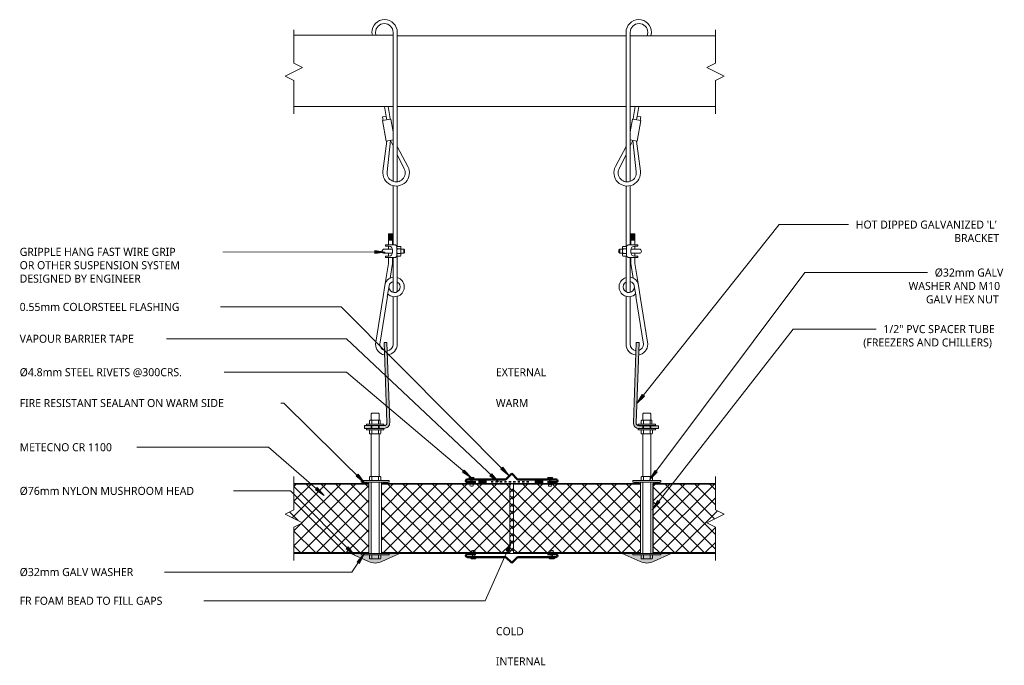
# Model space of a CAD drawing. Header units: millimetres. Extents: x -481 to 927, y -208 to 716.
import ezdxf

# ---------------------------------------------------------------- set-up
doc = ezdxf.new("R2010")
doc.units = ezdxf.units.MM
doc.linetypes.add('Dash', pattern=[6.35, 3.175, -3.175])
for name, color, linetype, lineweight in [('A-DETL', 90, 'Continuous', 13), ('A-DETL-GENF', 92, 'Continuous', 13), ('A-DETL-GENF-HDLN', 1, 'Dash', 13), ('G-ANNO-TEXT', 231, 'Continuous', 9)]:
    doc.layers.add(name, color=color, linetype=linetype, lineweight=lineweight)
doc.styles.add('Yu Gothic', font='Yu Gothic.ttf', dxfattribs={"height": 11.5})
doc.styles.add('Yu Gothic_B', font='Yu Gothic.ttf', dxfattribs={"height": 11.5})

# ---------------------------------------------------------------- blocks, each defined once
blk = doc.blocks.new('Galvanized Wire Rope with Loop end - Galvanized Wire Rope with Loop end-5568145-02 CEILING SUSPENSION 02')
at = {"layer": 'A-DETL-GENF'}
for p, q in [((250.8, -225.7), (250.8, -220.7)), ((256.8, -225.3), (256.8, -220.7)), ((250.8, -232), (250.8, -290.5)), ((256.8, -231.4), (256.8, -290.5)), ((236.2, -246.7), (241.9, -289.6)), ((242.1, -245.6), (246.9, -290.5)), ((256.8, -270.3), (266.7, -250)), ((256.8, -281.9), (271.9, -253)), ((235.7, -319), (241, -289.4)), ((241, -289.4), (250.8, -291.2)), ((246.9, -290.5), (250.8, -282.5)), ((250.8, -290.5), (250.8, -324.9)), ((256.8, -290.5), (256.8, -324.9)), ((250.8, -302.8), (247.5, -321.1)), ((247.5, -321.1), (235.7, -319)), ((236.7, -319.2), (235.8, -324.1)), ((241.6, -320), (240.8, -324.9)), ((246.6, -320.9), (245.9, -324.9)), ((235.8, -324.1), (240.8, -324.9)), ((240.8, -324.9), (238.4, -338.8)), ((245.9, -324.9), (243.5, -338.8)), ((250.8, -324.9), (250.8, -338.8)), ((256.8, -324.9), (256.8, -338.8)), ((221.3, -440.3), (220.5, -445.1)), ((226.4, -440.3), (225.6, -445.1)), ((250.8, -440.3), (250.8, -445.1)), ((256.8, -440.3), (256.8, -445.1))]:
    blk.add_line(p, q, dxfattribs=at)
for centre, radius, start, end in [((255.1, -244.2), 19, 332.3259, 187.5859), ((255.1, -244.2), 13, 333.8988, 186.013), ((238.6, -445.1), 18.2, 180, 0), ((238.2, -445.1), 12.6, 180, 360)]:
    blk.add_arc(centre, radius, start, end, dxfattribs=at)
blk = doc.blocks.new('Galvanized Wire Rope - Galvanized Wire Rope-5568648-02 CEILING SUSPENSION 02')
at = {"layer": 'A-DETL-GENF'}
for p, q in [((-1.5, 17.3), (-1.5, 99.5)), ((4.5, 15.2), (4.5, 99.5)), ((-2.3, 33.3), (-8.3, 33.3)), ((-8.3, 33.3), (-8.3, 17.3)), ((-8.3, 32), (-2.3, 32)), ((-8.3, 30.7), (-2.3, 30.7)), ((-8.3, 29.4), (-2.3, 29.4)), ((-2.3, 17.3), (-2.3, 33.3)), ((-8.3, 28.1), (-2.3, 28.1)), ((-8.3, 26.8), (-2.3, 26.8)), ((-8.3, 25.4), (-2.3, 25.4)), ((-8.3, 24.1), (-2.3, 24.1)), ((-8.3, 15.3), (-8.3, 11.3)), ((-8.3, 5.3), (-8.3, 1.3)), ((4.5, -49.7), (4.5, 1.4)), ((-13.3, -40.6), (-8.3, -9.3)), ((-8.3, -0.7), (-8.3, -9.3)), ((-5.6, -30.2), (-2.3, -9.2)), ((-2.3, -9.2), (-2.3, -0.7)), ((-1.5, -50.5), (-1.5, -0.7)), ((-13.3, -40.6), (-15.9, -56.6)), ((-7.3, -41.2), (-9.8, -56.6)), ((4.5, -124.7), (4.5, -56.2)), ((-15.9, -56.6), (-26.8, -124.7)), ((-20.5, -124.7), (-9.7, -56.5)), ((-1.5, -124.7), (-1.5, -56.6))]:
    blk.add_line(p, q, dxfattribs=at)
for centre, radius, start, end in [((0.5, -42.8), 14, 98.1659, 171.0265), ((0.5, -42.8), 14, 226.2079, 73.3496), ((0.5, -42.8), 8, 184.066, 59.9053), ((0.5, -42.8), 8, 104.3928, 168.7565), ((-11.1, -124.7), 15.6, 180, 260.1563), ((-11, -124.7), 9.52, 180, 251.5937), ((-11, -124.7), 9.52, 276.3844, 0), ((-11.1, -124.7), 15.6, 275.0864, 0)]:
    blk.add_arc(centre, radius, start, end, dxfattribs=at)
blk = doc.blocks.new('Galvanized Wire Rope - Galvanized Wire Rope-5568649-02 CEILING SUSPENSION 02')
at = {"layer": 'A-DETL-GENF'}
for p, q in [((-15.9, 56.6), (-26.8, 124.7)), ((-20.5, 124.7), (-9.7, 56.5)), ((-1.5, 124.7), (-1.5, 56.6)), ((4.5, 124.7), (4.5, 56.2)), ((-13.3, 40.6), (-15.9, 56.6)), ((-7.3, 41.2), (-9.8, 56.6)), ((-1.5, 50.5), (-1.5, 0.7)), ((4.5, 49.7), (4.5, -1.4)), ((-13.3, 40.6), (-8.3, 9.3)), ((-5.6, 30.2), (-2.3, 9.2)), ((-8.3, 0.7), (-8.3, 9.3)), ((-2.3, 9.2), (-2.3, 0.7)), ((-8.3, -5.3), (-8.3, -1.3)), ((-8.3, -15.3), (-8.3, -11.3)), ((-8.3, -33.3), (-8.3, -17.3)), ((-8.3, -24.1), (-2.3, -24.1)), ((-8.3, -25.4), (-2.3, -25.4)), ((-8.3, -26.8), (-2.3, -26.8)), ((-8.3, -28.1), (-2.3, -28.1)), ((-2.3, -17.3), (-2.3, -33.3)), ((-1.5, -17.3), (-1.5, -99.5)), ((4.5, -15.2), (4.5, -99.5)), ((-8.3, -29.4), (-2.3, -29.4)), ((-8.3, -30.7), (-2.3, -30.7)), ((-8.3, -32), (-2.3, -32)), ((-2.3, -33.3), (-8.3, -33.3))]:
    blk.add_line(p, q, dxfattribs=at)
for centre, radius, start, end in [((-11.1, 124.7), 15.6, 98.4384, 180), ((-11, 124.7), 9.52, 106.0733, 180), ((-11, 124.7), 9.52, 360, 81.3147), ((-11.1, 124.7), 15.6, 360, 83.5237), ((0.5, 42.8), 14, 286.6504, 133.7921), ((0.5, 42.8), 8, 300.0947, 175.934), ((0.5, 42.8), 14, 188.9735, 261.8341), ((0.5, 42.8), 8, 191.2435, 255.6072)]:
    blk.add_arc(centre, radius, start, end, dxfattribs=at)
blk = doc.blocks.new('Gripplers - Gripple-5503479-02 CEILING SUSPENSION 02')
at = {"layer": 'A-DETL-GENF'}
for p, q in [((-10, 15.3), (-10, 17.3)), ((-10, 17.3), (4, 17.3)), ((-5, 15.3), (-10, 15.3)), ((4, 17.3), (6, 15.3)), ((6, 15.3), (6, 1.3)), ((11.2, 15.2), (6.8, 15.2)), ((-0.1, 11.3), (-12, 11.3)), ((-12, 5.3), (-0.1, 5.3)), ((-10, 1.3), (-5, 1.3)), ((-10, -0.7), (-10, 1.3)), ((0, 6.3), (0, 10.3)), ((6, 1.3), (4, -0.7)), ((6, 11.8), (12, 11.8)), ((6, 4.9), (12, 4.9)), ((6.8, 1.4), (11.2, 1.4)), ((12, 13.5), (12, 3.1)), ((12, 11.3), (16, 11.3)), ((12, 11.3), (16, 11.3)), ((16, 5.3), (12, 5.3)), ((16, 5.3), (12, 5.3)), ((16, 11.3), (16, 5.3)), ((16, 11.3), (17, 10.3)), ((17, 6.3), (16, 5.3)), ((17, 10.3), (17, 6.3)), ((4, -0.7), (-10, -0.7))]:
    blk.add_line(p, q, dxfattribs=at)
for centre, radius, start, end in [((-5, 10.3), 5, 360, 90), ((8.3, 13.5), 2.25, 129.664, 231.1229), ((9.8, 13.5), 2.25, 309.664, 50.336), ((-12, 8.3), 3, 90, 270), ((-5, 6.3), 5, 270, 0), ((13.5, 8.3), 7.5, 152.6599, 207.5085), ((8.3, 3.1), 2.25, 129.664, 230.336), ((4.5, 8.3), 7.5, 332.4915, 27.5085), ((9.8, 3.1), 2.25, 309.664, 50.336)]:
    blk.add_arc(centre, radius, start, end, dxfattribs=at)
blk = doc.blocks.new('Gripplers - Gripple-5573541-02 CEILING SUSPENSION 02')
at = {"layer": 'A-DETL-GENF'}
for p, q in [((4, 0.7), (-10, 0.7)), ((-10, 0.7), (-10, -1.3)), ((6, -1.3), (4, 0.7)), ((-12, -5.3), (-0.1, -5.3)), ((-0.1, -11.3), (-12, -11.3)), ((-10, -1.3), (-5, -1.3)), ((0, -6.3), (0, -10.3)), ((6, -15.3), (6, -1.3)), ((6, -4.9), (12, -4.9)), ((6, -11.8), (12, -11.8)), ((6.8, -1.4), (11.2, -1.4)), ((12, -13.5), (12, -3.1)), ((16, -5.3), (12, -5.3)), ((16, -5.3), (12, -5.3)), ((12, -11.3), (16, -11.3)), ((12, -11.3), (16, -11.3)), ((16, -11.3), (16, -5.3)), ((17, -6.3), (16, -5.3)), ((16, -11.3), (17, -10.3)), ((17, -10.3), (17, -6.3)), ((-5, -15.3), (-10, -15.3)), ((-10, -15.3), (-10, -17.3)), ((-10, -17.3), (4, -17.3)), ((4, -17.3), (6, -15.3)), ((11.2, -15.2), (6.8, -15.2))]:
    blk.add_line(p, q, dxfattribs=at)
for centre, radius, start, end in [((-12, -8.3), 3, 90, 270), ((-5, -6.3), 5, 360, 90), ((-5, -10.3), 5, 270, 0), ((8.3, -3.1), 2.25, 129.664, 230.336), ((13.5, -8.3), 7.5, 152.4915, 207.3401), ((8.3, -13.5), 2.25, 128.8771, 230.336), ((9.8, -3.1), 2.25, 309.664, 50.336), ((4.5, -8.3), 7.5, 332.4915, 27.5085), ((9.8, -13.5), 2.25, 309.664, 50.336)]:
    blk.add_arc(centre, radius, start, end, dxfattribs=at)
blk = doc.blocks.new('Galvanized Wire Rope with Loop end - Galvanized Wire Rope with Loop end-5568144-02 CEILING SUSPENSION 02')
at = {"layer": 'A-DETL-GENF'}
for p, q in [((221.2, 440.9), (220.5, 445.1)), ((226.3, 440.9), (225.6, 445.1)), ((250.8, 440.9), (250.8, 445.1)), ((256.8, 440.3), (256.8, 445.1)), ((240.8, 324.9), (238.4, 338.8)), ((245.9, 324.9), (243.5, 338.8)), ((250.8, 324.9), (250.8, 338.8)), ((256.8, 324.9), (256.8, 338.8)), ((235.8, 324.1), (240.8, 324.9)), ((236.7, 319.2), (235.8, 324.1)), ((241.6, 320), (240.8, 324.9)), ((246.6, 320.9), (245.9, 324.9)), ((250.8, 290.5), (250.8, 324.9)), ((256.8, 290.5), (256.8, 324.9)), ((247.5, 321.1), (235.7, 319)), ((235.7, 319), (241, 289.4)), ((250.8, 302.8), (247.5, 321.1)), ((236.2, 246.7), (241.9, 289.6)), ((241, 289.4), (250.8, 291.2)), ((242.1, 245.6), (246.9, 290.5)), ((246.9, 290.5), (250.8, 282.5)), ((250.8, 232), (250.8, 290.5)), ((256.8, 231.4), (256.8, 290.5)), ((256.8, 281.9), (271.9, 253)), ((256.8, 270.3), (266.7, 250)), ((250.8, 225.7), (250.8, 220.7)), ((256.8, 225.3), (256.8, 220.7))]:
    blk.add_line(p, q, dxfattribs=at)
for centre, radius, start, end in [((238.6, 445.1), 18.2, 360, 180), ((238.2, 445.1), 12.6, 0, 180), ((255.1, 244.2), 19, 172.4141, 27.6741), ((255.1, 244.2), 13, 173.987, 26.1012)]:
    blk.add_arc(centre, radius, start, end, dxfattribs=at)
blk = doc.blocks.new('Fridge Freezer Panel_Vertical Section - 100mm-5833365-02 CEILING SUSPENSION 02')
at = {"layer": 'A-DETL-GENF'}
h = blk.add_hatch(dxfattribs=at)
h.set_pattern_fill('FP_1', color=256, style=0, pattern_type=2)
h.set_pattern_definition([(45, (101.648, 47.77), (-10.6066, 10.6066), []), (135, (101.648, 47.77), (-10.6066, -10.6066), [])])
h.paths.add_polyline_path([(119.9, 1), (119.9, 99), (12.5, 99), (12.5, 62.5), (0, 56.3), (25, 43.8), (12.5, 37.5), (12.5, 1), (25, 1)])
h = blk.add_hatch(color=256, dxfattribs=at)
h.paths.add_polyline_path([(119.9, 0), (119.9, 1), (12.5, 1), (12.5, 0), (119.3, 0)])
h.paths.add_polyline_path([(119.9, 99), (119.9, 100), (12.5, 100), (12.5, 99)])
for p, q in [((119.9, 100), (12.5, 100)), ((119.9, 99), (12.5, 99)), ((119.9, 99), (119.9, 100)), ((119.9, 99), (119.9, 1)), ((12.5, 1), (119.9, 1)), ((12.5, 0), (93.8, 0))]:
    blk.add_line(p, q, dxfattribs=at)
at = {"layer": 'A-DETL-GENF-HDLN'}
blk.add_line((119.9, 0), (119.9, 1), dxfattribs=at)
blk = doc.blocks.new('Fridge Freezer Panel_Vertical Section - 100mm-5892438-02 CEILING SUSPENSION 02')
at = {"layer": 'A-DETL-GENF'}
h = blk.add_hatch(color=256, dxfattribs=at)
h.paths.add_polyline_path([(183.7, 0), (183.7, 1), (0, 1), (0, 0), (117.2, 0)])
h.paths.add_polyline_path([(183.7, 99), (183.7, 100), (0, 100), (0, 99), (117.2, 99)])
h = blk.add_hatch(dxfattribs=at)
h.set_pattern_fill('FP_2', color=256, style=0, pattern_type=2)
h.set_pattern_definition([(45, (-35.991, 47.77), (-10.6066, 10.6066), []), (135, (-35.991, 47.77), (-10.6066, -10.6066), [])])
h.paths.add_polyline_path([(183.7, 1), (183.7, 99), (0, 99), (0, 1), (117.2, 1)])
for p, q in [((183.7, 100), (0, 100)), ((0, 100), (0, 99)), ((183.7, 99), (0, 99)), ((0, 99), (0, 1)), ((0, 1), (0, 0)), ((0, 1), (183.7, 1)), ((26.1, 0), (183.7, 0))]:
    blk.add_line(p, q, dxfattribs=at)
blk = doc.blocks.new('Fridge Freezer Panel_Vertical Section - 100mm-5833367-02 CEILING SUSPENSION 02')
at = {"layer": 'A-DETL-GENF'}
h = blk.add_hatch(color=256, dxfattribs=at)
h.paths.add_polyline_path([(89.4, 0), (89.4, 1), (0, 1), (0, 0), (26.1, 0)])
h.paths.add_polyline_path([(89.4, 99), (89.4, 100), (0, 100), (0, 99), (65.4, 99)])
h = blk.add_hatch(dxfattribs=at)
h.set_pattern_fill('FP_3', color=256, style=0, pattern_type=2)
h.set_pattern_definition([(45, (-424.445, 47.77), (-10.6066, 10.6066), []), (135, (-424.445, 47.77), (-10.6066, -10.6066), [])])
h.paths.add_polyline_path([(76.9, 1), (89.4, 1), (89.4, 37.5), (76.9, 43.8), (101, 55.8), (101, 56.7), (89.4, 62.5), (89.4, 99), (0, 99), (0, 1)])
for p, q in [((89.4, 100), (0, 100)), ((0, 100), (0, 99)), ((89.4, 99), (0, 99)), ((0, 99), (0, 1)), ((101, 56.7), (101, 55.8)), ((0, 1), (0, 0)), ((0, 1), (89.4, 1)), ((26.1, 0), (89.4, 0))]:
    blk.add_line(p, q, dxfattribs=at)
blk = doc.blocks.new('Fridge Freezer Panel_Vertical Section - 100mm-5892493-02 CEILING SUSPENSION 02')
at = {"layer": 'A-DETL-GENF'}
h = blk.add_hatch(color=256, dxfattribs=at)
h.paths.add_polyline_path([(181.6, 0), (181.6, 1), (0, 1), (0, 0), (181, 0)])
h.paths.add_polyline_path([(181.6, 99), (181.6, 100), (0, 100), (0, 99)])
h = blk.add_hatch(dxfattribs=at)
h.set_pattern_fill('FP_4', color=256, style=0, pattern_type=2)
h.set_pattern_definition([(45, (-225.084, 47.77), (-10.6066, 10.6066), []), (135, (-225.084, 47.77), (-10.6066, -10.6066), [])])
h.paths.add_polyline_path([(181.6, 1), (181.6, 99), (0, 99), (0, 1)])
for p, q in [((181.6, 100), (0, 100)), ((181.6, 99), (0, 99)), ((181.6, 99), (181.6, 100)), ((181.6, 99), (181.6, 1)), ((0, 1), (181.6, 1)), ((0, 0), (155.5, 0))]:
    blk.add_line(p, q, dxfattribs=at)
at = {"layer": 'A-DETL-GENF-HDLN'}
blk.add_line((181.6, 0), (181.6, 1), dxfattribs=at)
blk = doc.blocks.new('Pop Rivets - Rivet-5866264-02 CEILING SUSPENSION 02')
at = {"layer": 'A-DETL-GENF'}
for p, q in [((3.8, 0), (-3.8, 0)), ((-1.5, 1.2), (1.5, 1.2)), ((-1, -8.6), (-1, 0)), ((1, -8.6), (1, 0)), ((1.2, -8.6), (-1.2, -8.6)), ((-1.2, -11.1), (1.2, -11.1))]:
    blk.add_line(p, q, dxfattribs=at)
for centre, radius, start, end in [((-1.5, -1.6), 2.8, 90, 144), ((1.5, -1.6), 2.8, 36, 90), ((-1.2, -9.9), 1.25, 90, 270), ((1.2, -9.9), 1.25, 270, 90)]:
    blk.add_arc(centre, radius, start, end, dxfattribs=at)
blk = doc.blocks.new('Pop Rivets - Rivet-5866293-02 CEILING SUSPENSION 02')
at = {"layer": 'A-DETL-GENF'}
for p, q in [((-1.2, 11.4), (1.2, 11.4)), ((1.2, 8.9), (-1.2, 8.9)), ((-1, 8.9), (-1, 0)), ((1, 8.9), (1, 0)), ((3.8, 0), (-3.8, 0)), ((-1.5, -1.2), (1.5, -1.2))]:
    blk.add_line(p, q, dxfattribs=at)
for centre, radius, start, end in [((-1.2, 10.2), 1.25, 90, 270), ((1.2, 10.2), 1.25, 270, 90), ((-1.5, 1.6), 2.8, 216, 270), ((1.5, 1.6), 2.8, 270, 324)]:
    blk.add_arc(centre, radius, start, end, dxfattribs=at)
blk = doc.blocks.new('Pop Rivets - Rivet-5866504-02 CEILING SUSPENSION 02')
at = {"layer": 'A-DETL-GENF'}
for p, q in [((-1.2, 11), (1.2, 11)), ((1.2, 8.5), (-1.2, 8.5)), ((-1, 8.5), (-1, 0)), ((1, 8.5), (1, 0)), ((3.8, 0), (-3.8, 0)), ((-1.5, -1.2), (1.5, -1.2))]:
    blk.add_line(p, q, dxfattribs=at)
for centre, radius, start, end in [((-1.2, 9.7), 1.25, 90, 270), ((1.2, 9.7), 1.25, 270, 90), ((-1.5, 1.6), 2.8, 216, 270), ((1.5, 1.6), 2.8, 270, 324)]:
    blk.add_arc(centre, radius, start, end, dxfattribs=at)
blk = doc.blocks.new('Pop Rivets - Rivet-5866538-02 CEILING SUSPENSION 02')
at = {"layer": 'A-DETL-GENF'}
for p, q in [((3.8, 0), (-3.8, 0)), ((-1.5, 1.2), (1.5, 1.2)), ((-1, -8.4), (-1, 0)), ((1, -8.4), (1, 0)), ((1.2, -8.4), (-1.2, -8.4)), ((-1.2, -10.9), (1.2, -10.9))]:
    blk.add_line(p, q, dxfattribs=at)
for centre, radius, start, end in [((-1.5, -1.6), 2.8, 90, 144), ((1.5, -1.6), 2.8, 36, 90), ((-1.2, -9.6), 1.25, 90, 270), ((1.2, -9.6), 1.25, 270, 90)]:
    blk.add_arc(centre, radius, start, end, dxfattribs=at)
blk = doc.blocks.new('Break Line _M_ - Break Line _M_-5527294-02 CEILING SUSPENSION 02')
at = {"layer": 'A-DETL-GENF'}
for p, q in [((6.25, 12.5), (-6.25, -12.5)), ((12.5, 0), (6.25, 12.5)), ((-12.5, 0), (-60, 0)), ((-6.25, -12.5), (-12.5, 0)), ((60, 0), (12.5, 0))]:
    blk.add_line(p, q, dxfattribs=at)
blk = doc.blocks.new('Break Line _M_ - Break Line _M_-5527293-02 CEILING SUSPENSION 02')
at = {"layer": 'A-DETL-GENF'}
for p, q in [((-60, 0), (-12.5, 0)), ((-12.5, 0), (-6.25, 12.5)), ((-6.25, 12.5), (6.25, -12.5)), ((6.25, -12.5), (12.5, 0)), ((12.5, 0), (60, 0))]:
    blk.add_line(p, q, dxfattribs=at)
blk = doc.blocks.new('Break Line _M_ - Break Line _M_-5529127-02 CEILING SUSPENSION 02')
at = {"layer": 'A-DETL-GENF'}
for p, q in [((-60, 0), (-12.5, 0)), ((-12.5, 0), (-6.25, 12.5)), ((-6.25, 12.5), (6.25, -12.5)), ((6.25, -12.5), (12.5, 0)), ((12.5, 0), (60, 0))]:
    blk.add_line(p, q, dxfattribs=at)
blk = doc.blocks.new('Break Line _M_ - Break Line _M_-5525248-02 CEILING SUSPENSION 02')
at = {"layer": 'A-DETL-GENF'}
for p, q in [((6.25, 12.5), (-6.25, -12.5)), ((12.5, 0), (6.25, 12.5)), ((-12.5, 0), (-60, 0)), ((-6.25, -12.5), (-12.5, 0)), ((60, 0), (12.5, 0))]:
    blk.add_line(p, q, dxfattribs=at)
blk = doc.blocks.new('Nylon Mushroom Head with 40mm Washer and M10 ZP Hex Nut - Nylon Mushroom Head plus-5654450-02 CEILING SUSPENSION 02')
at = {"layer": 'A-DETL-GENF'}
for p, q in [((-180.6, 11.7), (-180.6, -28.3)), ((-178.7, 11.7), (-180.6, 11.7)), ((-178.7, -28.3), (-178.7, 11.7)), ((-76.7, 0.6), (-178.7, 0.6)), ((-76.7, 11.7), (-76.7, -28.3)), ((-74.6, 11.7), (-76.7, 11.7)), ((-74.6, -28.3), (-74.6, 11.7)), ((-2.1, -20.8), (-2.1, 4.2)), ((-2.1, 4.2), (0, 4.2)), ((0, 4.2), (0, -20.8)), ((4, 4.2), (4, -20.8)), ((6.1, 4.2), (4, 4.2)), ((6.1, -20.8), (6.1, 4.2)), ((-186.6, -1.3), (-186.6, -15.3)), ((-180.6, -3.5), (-186.6, -3.5)), ((-180.6, -13.1), (-186.6, -13.1)), ((-180.6, -0.3), (-185.6, -0.3)), ((-76.7, -2.5), (-178.7, -2.5)), ((-74.6, -0.3), (-69.7, -0.3)), ((-74.6, -3.6), (-68.7, -3.6)), ((-74.6, -13.1), (-68.7, -13.1)), ((-68.7, -1.3), (-68.7, -15.3)), ((-7.9, -2.5), (-68.7, -2.5)), ((-7.9, -1.3), (-7.9, -15.3)), ((-2.1, -3.6), (-7.9, -3.6)), ((-2.1, -13.1), (-7.9, -13.1)), ((-2.1, -0.3), (-6.9, -0.3)), ((0, -2.5), (4, -2.5)), ((0, -3.6), (4, -3.6)), ((0, -13.1), (4, -13.1)), ((6.1, -0.3), (10.9, -0.3)), ((6.1, -3.6), (11.9, -3.6)), ((6.1, -13.1), (11.9, -13.1)), ((11.9, -1.3), (11.9, -14.7)), ((11.9, -2.5), (21, -2.5)), ((21, -2.5), (21.7, -3.6)), ((21, -14.1), (21.7, -13.1)), ((21.7, -13.1), (21.7, -3.6)), ((-180.6, -16.3), (-185.6, -16.3)), ((-76.7, -14.1), (-178.7, -14.1)), ((-178.7, -17.2), (-76.7, -17.2)), ((-74.6, -16.3), (-69.7, -16.3)), ((-7.9, -14.1), (-68.7, -14.1)), ((-2.1, -16.3), (-6.9, -16.3)), ((0, -20.8), (-2.1, -20.8)), ((0, -14.1), (4, -14.1)), ((4, -20.8), (6.1, -20.8)), ((6.1, -15.7), (10.9, -15.7)), ((11.9, -14.1), (21, -14.1)), ((-180.6, -28.3), (-178.7, -28.3)), ((-76.7, -28.3), (-74.6, -28.3))]:
    blk.add_line(p, q, dxfattribs=at)
for centre, start, end in [((-185.6, -1.3), 90, 180), ((-69.7, -1.3), 0, 90), ((-6.9, -1.3), 90, 180), ((10.9, -1.3), 360, 90), ((-185.6, -15.3), 180, 270), ((-69.7, -15.3), 270, 0), ((-6.9, -15.3), 180, 270), ((10.9, -14.7), 270, 0)]:
    blk.add_arc(centre, 1, start, end, dxfattribs=at)

msp = doc.modelspace()

# ---------------------------------------------------------------- hatches: boundary and pattern name
at = {"layer": 'A-DETL-GENF'}
for points in [[(11.9, 130.9), (39.9, 130.9), (41.8, 131.2), (43.5, 131.8), (45.1, 132.8), (46.3, 134.2), (47.3, 135.8), (47.8, 137.6), (47.9, 139.4), (43.9, 254), (39.9, 253.9), (43.9, 139.2), (43.9, 138.3), (43.6, 137.4), (43.1, 136.6), (42.5, 135.9), (41.7, 135.4), (40.8, 135.1), (39.9, 134.9), (11.9, 134.9)], [(404.4, 130.8), (432.4, 130.8), (432.4, 134.8), (404.4, 134.8), (403.5, 135), (402.6, 135.3), (401.9, 135.8), (401.2, 136.5), (400.8, 137.3), (400.5, 138.2), (400.4, 139.1), (404.5, 253.8), (400.5, 253.9), (396.5, 139.3), (396.6, 137.5), (397.1, 135.7), (398, 134.1), (399.3, 132.7), (400.8, 131.7), (402.6, 131.1)], [(186.1, 52.7), (186.1, 56.5), (175.4, 56.5), (175.4, 52.7)], [(266.9, 52.7), (266.9, 56.5), (256.1, 56.5), (256.1, 52.7)], [(15.9, 52.2), (15.9, 54.2), (9.1, 54.2), (9.1, 52.2)], [(44.9, 52.2), (44.9, 54.2), (38.4, 54.2), (38.4, 52.2)], [(404.3, 52.2), (404.3, 54.2), (398.1, 54.2), (398.1, 52.2)], [(434, 52.2), (434, 54.2), (426.9, 54.2), (426.9, 52.2)], [(27.1, -61.6), (32, -61.1), (36.6, -59.6), (62.1, -47.8), (-7.9, -47.8), (17.6, -59.6), (22.3, -61.1)], [(415.6, -61.6), (420.4, -61.1), (425, -59.6), (450.6, -47.8), (380.6, -47.8), (406.1, -59.6), (410.7, -61.1)]]:
    msp.add_hatch(color=9, dxfattribs=at).paths.add_polyline_path(points)
h = msp.add_hatch(dxfattribs=at)
h.set_pattern_fill('FP_5', color=252, style=0, pattern_type=2)
h.set_pattern_definition([(45, (0, 0), (-5.3033, 5.3033), []), (135, (0, 0), (-5.3033, -5.3033), [])])
h.paths.add_polyline_path([(225.1, -47.8), (225.1, 52.2), (219.6, 52.2), (219.6, -47.8)])
at = {"layer": 'G-ANNO-TEXT'}
for points in [[(41.6, 383.3), (26.6, 385.3), (26.6, 381.3)], [(401.3, 166.5), (412.2, 177), (409.1, 179.5)], [(164.8, 60.1), (154.6, 71.3), (152.1, 68.3)], [(219, 63.3), (209.8, 75.3), (207, 72.5)], [(419.8, 57.7), (430.3, 68.5), (427.2, 70.9)], [(12, 53.3), (2.7, 65.3), (0, 62.5)], [(203.6, 54.3), (194, 66.1), (191.3, 63.2)], [(-45.8, 34.9), (-55.8, 46.2), (-58.4, 43.3)], [(423.5, 14.7), (434.2, 25.3), (431.1, 27.7)], [(-2.2, -50.5), (-11.4, -38.5), (-14.2, -41.3)], [(222.3, -31), (214.3, -43.9), (217.9, -45.5)], [(11.5, -48.7), (1.4, -60), (4.6, -62.2)]]:
    msp.add_hatch(color=7, dxfattribs=at).paths.add_polyline_path(points)

# ---------------------------------------------------------------- linework, layer by layer
at = {"layer": 'A-DETL'}
for p, q in [((52.8, 693.4), (-89.1, 693.4)), ((52.8, 591.3), (52.8, 693.4)), ((385.9, 692.8), (58.8, 692.8)), ((58.8, 692.8), (58.8, 591.3)), ((385.9, 591.3), (385.9, 692.8)), ((391.9, 692.8), (391.9, 591.3)), ((513.8, 692.8), (391.9, 692.8)), ((-89.1, 591.3), (52.8, 591.3)), ((58.8, 591.3), (385.9, 591.3)), ((391.9, 591.3), (513.8, 591.3)), ((43.9, 254), (39.9, 253.9)), ((39.9, 253.9), (43.9, 139.2)), ((47.9, 139.4), (43.9, 254)), ((400.5, 253.9), (396.5, 139.3)), ((400.4, 139.1), (404.5, 253.8)), ((404.5, 253.8), (400.5, 253.9)), ((11.9, 134.9), (11.9, 130.9)), ((39.9, 134.9), (11.9, 134.9)), ((11.9, 130.9), (39.9, 130.9)), ((432.4, 134.8), (404.4, 134.8)), ((404.4, 130.8), (432.4, 130.8)), ((432.4, 130.8), (432.4, 134.8)), ((186.1, 56.5), (175.4, 56.5)), ((175.4, 56.5), (175.4, 52.7)), ((186.1, 52.7), (186.1, 56.5)), ((256.1, 56.5), (256.1, 52.7)), ((266.9, 56.5), (256.1, 56.5)), ((266.9, 52.7), (266.9, 56.5)), ((15.9, 54.2), (9.1, 54.2)), ((9.1, 54.2), (9.1, 52.2)), ((15.9, 52.2), (15.9, 54.2)), ((38.4, 54.2), (38.4, 52.2)), ((44.9, 54.2), (38.4, 54.2)), ((44.9, 52.2), (44.9, 54.2)), ((175.4, 52.7), (186.1, 52.7)), ((225.1, 52.2), (219.6, 52.2)), ((219.6, 52.2), (219.6, -47.8)), ((225.1, -47.8), (225.1, 52.2)), ((256.1, 52.7), (266.9, 52.7)), ((404.3, 54.2), (398.1, 54.2)), ((398.1, 54.2), (398.1, 52.2)), ((404.3, 52.2), (404.3, 54.2)), ((426.9, 54.2), (426.9, 52.2)), ((434, 54.2), (426.9, 54.2)), ((434, 52.2), (434, 54.2)), ((62.1, -47.8), (-7.9, -47.8)), ((-7.9, -47.8), (17.6, -59.6)), ((36.6, -59.6), (62.1, -47.8)), ((219.6, -47.8), (225.1, -47.8)), ((450.6, -47.8), (380.6, -47.8)), ((380.6, -47.8), (406.1, -59.6)), ((425, -59.6), (450.6, -47.8))]:
    msp.add_line(p, q, dxfattribs=at)
at = {"layer": 'A-DETL', "lineweight": 50}
for p, q in [((158.9, 58.1), (213.9, 58.1)), ((213.9, 58.1), (222.4, 66.5)), ((230.8, 58.1), (222.4, 66.5)), ((285.8, 58.1), (230.8, 58.1)), ((171.1, 54.1), (158.9, 54.1)), ((273.6, 54.1), (285.8, 54.1)), ((171.1, -49.1), (158.9, -49.1)), ((158.9, -53.1), (213.9, -53.1)), ((213.9, -53.1), (222.4, -61.5)), ((230.8, -53.1), (222.4, -61.5)), ((285.8, -53.1), (230.8, -53.1)), ((273.6, -49.1), (285.8, -49.1))]:
    msp.add_line(p, q, dxfattribs=at)
at = {"layer": 'A-DETL', "linetype": 'Dash', "lineweight": 35}
msp.add_line((192.9, 54.4), (250.1, 54.4), dxfattribs=at)
at = {"layer": 'A-DETL'}
for centre, radius, start, end in [((39.9, 138.9), 8, 270, 3.4142), ((39.9, 138.9), 4, 270, 4), ((404.4, 138.8), 8, 176.5858, 270), ((404.4, 138.8), 4, 176, 270), ((27.1, -39), 22.6, 245.2249, 294.7751), ((415.6, -39), 22.6, 245.2249, 294.7751)]:
    msp.add_arc(centre, radius, start, end, dxfattribs=at)
at = {"layer": 'A-DETL', "lineweight": 50}
for centre, start, end in [((158.9, 56.1), 90, 270), ((285.8, 56.1), 270, 90), ((158.9, -51.1), 90, 270), ((285.8, -51.1), 270, 90)]:
    msp.add_arc(centre, 2, start, end, dxfattribs=at)
at = {"layer": 'G-ANNO-TEXT', "color": 7}
for p, q in [((401.3, 166.5), (604.8, 422.5)), ((604.8, 422.5), (694.7, 422.5)), ((694.7, 422.5), (704.3, 422.5)), ((-222, 383.6), (-234, 383.6)), ((41.6, 383.3), (-222, 383.6)), ((41.6, 383.3), (26.6, 385.3)), ((26.6, 385.3), (26.6, 381.3)), ((26.6, 381.3), (41.6, 383.3)), ((419.8, 57.7), (641.6, 353.9)), ((641.6, 353.9), (750.8, 353.9)), ((750.8, 353.9), (817.2, 353.9)), ((-171.8, 304.8), (-236.6, 304.8)), ((-21.3, 304.8), (-171.8, 304.8)), ((219, 63.3), (-21.3, 304.8)), ((423.5, 14.7), (625.1, 273.1)), ((625.1, 273.1), (700.4, 273.1)), ((700.4, 273.1), (743.8, 273.1)), ((-300.1, 259.2), (-300.5, 259.2)), ((-13.9, 259.2), (-300.1, 259.2)), ((-158.1, 211.4), (-232.3, 211.4)), ((-13.9, 211.4), (-158.1, 211.4)), ((164.8, 60.1), (-13.9, 211.4)), ((409.1, 179.5), (401.3, 166.5)), ((401.3, 166.5), (412.2, 177)), ((412.2, 177), (409.1, 179.5)), ((-157.9, 167.3), (-165.5, 167.3)), ((-103.5, 167.3), (-157.9, 167.3)), ((12, 53.3), (-103.5, 167.3)), ((-273.5, 104.1), (-335.5, 104.1)), ((-125.6, 104.1), (-273.5, 104.1)), ((-45.8, 34.9), (-125.6, 104.1)), ((154.6, 71.3), (152.1, 68.3)), ((164.8, 60.1), (154.6, 71.3)), ((209.8, 75.3), (207, 72.5)), ((207, 72.5), (219, 63.3)), ((219, 63.3), (209.8, 75.3)), ((427.2, 70.9), (419.8, 57.7)), ((430.3, 68.5), (427.2, 70.9)), ((2.7, 65.3), (0, 62.5)), ((0, 62.5), (12, 53.3)), ((12, 53.3), (2.7, 65.3)), ((152.1, 68.3), (164.8, 60.1)), ((194, 66.1), (191.3, 63.2)), ((191.3, 63.2), (203.6, 54.3)), ((203.6, 54.3), (194, 66.1)), ((419.8, 57.7), (430.3, 68.5)), ((-55.8, 46.2), (-58.4, 43.3)), ((-58.4, 43.3), (-45.8, 34.9)), ((-45.8, 34.9), (-55.8, 46.2)), ((-179.7, 41.5), (-221.4, 41.5)), ((-94, 41.5), (-179.7, 41.5)), ((-2.2, -50.5), (-94, 41.5)), ((431.1, 27.7), (423.5, 14.7)), ((423.5, 14.7), (434.2, 25.3)), ((434.2, 25.3), (431.1, 27.7)), ((-11.4, -38.5), (-14.2, -41.3)), ((-14.2, -41.3), (-2.2, -50.5)), ((-2.2, -50.5), (-11.4, -38.5)), ((222.3, -31), (184.4, -115.6)), ((222.3, -31), (214.3, -43.9)), ((217.9, -45.5), (222.3, -31)), ((11.5, -48.7), (-6.3, -74.5)), ((11.5, -48.7), (1.4, -60)), ((4.6, -62.2), (11.5, -48.7)), ((214.3, -43.9), (217.9, -45.5)), ((1.4, -60), (4.6, -62.2)), ((-302.5, -74.5), (-302.8, -74.5)), ((-6.3, -74.5), (-302.5, -74.5)), ((-256.2, -115.6), (-256.5, -115.6)), ((184.4, -115.6), (-256.2, -115.6))]:
    msp.add_line(p, q, dxfattribs=at)

# ---------------------------------------------------------------- block references
at = {"layer": 'A-DETL-GENF'}
for name, p in [('Galvanized Wire Rope with Loop end - Galvanized Wire Rope with Loop end-5568144-02 CEILING SUSPENSION 02', (-198, 252.5)), ('Galvanized Wire Rope - Galvanized Wire Rope-5568648-02 CEILING SUSPENSION 02', (54.3, 376.2)), ('Gripplers - Gripple-5503479-02 CEILING SUSPENSION 02', (52, 376.2)), ('Pop Rivets - Rivet-5866264-02 CEILING SUSPENSION 02', (165, 59.6)), ('Fridge Freezer Panel_Vertical Section - 100mm-5833365-02 CEILING SUSPENSION 02', (-101.6, -47.8)), ('Fridge Freezer Panel_Vertical Section - 100mm-5892438-02 CEILING SUSPENSION 02', (36, -47.8)), ('Fridge Freezer Panel_Vertical Section - 100mm-5892493-02 CEILING SUSPENSION 02', (225.1, -47.8)), ('Fridge Freezer Panel_Vertical Section - 100mm-5833367-02 CEILING SUSPENSION 02', (424.4, -47.8)), ('Pop Rivets - Rivet-5866504-02 CEILING SUSPENSION 02', (167.5, -54.6))]:
    msp.add_blockref(name, p, dxfattribs=at)
for name, p, rotation in [('Galvanized Wire Rope with Loop end - Galvanized Wire Rope with Loop end-5568145-02 CEILING SUSPENSION 02', (642.7, 252.5), 180), ('Break Line _M_ - Break Line _M_-5527293-02 CEILING SUSPENSION 02', (-89.1, 641.2), 89.99999999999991), ('Break Line _M_ - Break Line _M_-5527294-02 CEILING SUSPENSION 02', (513.8, 641.2), 90.0000000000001), ('Galvanized Wire Rope - Galvanized Wire Rope-5568649-02 CEILING SUSPENSION 02', (390.4, 376.2), 180), ('Gripplers - Gripple-5573541-02 CEILING SUSPENSION 02', (392.8, 376.2), 180), ('Nylon Mushroom Head with 40mm Washer and M10 ZP Hex Nut - Nylon Mushroom Head plus-5654450-02 CEILING SUSPENSION 02', (18.8, 130.9), 90.0000000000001), ('Nylon Mushroom Head with 40mm Washer and M10 ZP Hex Nut - Nylon Mushroom Head plus-5654450-02 CEILING SUSPENSION 02', (407.3, 130.9), 90.0000000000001), ('Break Line _M_ - Break Line _M_-5525248-02 CEILING SUSPENSION 02', (-89.1, 2.2), 269.9999999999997), ('Pop Rivets - Rivet-5866293-02 CEILING SUSPENSION 02', (277.3, 59.6), 180), ('Break Line _M_ - Break Line _M_-5529127-02 CEILING SUSPENSION 02', (513.8, 2.2), 270.0000000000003), ('Pop Rivets - Rivet-5866538-02 CEILING SUSPENSION 02', (279.8, -54.6), 180)]:
    msp.add_blockref(name, p, dxfattribs=dict(at, rotation=rotation))

# ---------------------------------------------------------------- texts
at = {"layer": 'G-ANNO-TEXT', "color": 7, "char_height": 11.5, "attachment_point": 1, "bg_fill": 3, "box_fill_scale": 1.25, "bg_fill_color": 9, "bg_fill_true_color": 13158600, "bg_fill_transparency": 0}
for s, insert, width, style in [("HOT DIPPED GALVANIZED 'L' ", (714.4, 428.3), 254.135, 'Yu Gothic'), ('BRACKET', (855.3, 409.1), 83.375, 'Yu Gothic'), ('GRIPPLE HANG FAST WIRE GRIP ', (-481.3, 389.3), 287.405, 'Yu Gothic'), ('OR OTHER SUSPENSION SYSTEM ', (-481.3, 370.2), 296.224, 'Yu Gothic'), ('Ø32mm GALV ', (827.4, 359.7), 117.046, 'Yu Gothic'), ('DESIGNED BY ENGINEER', (-481.3, 351), 218.861, 'Yu Gothic'), ('0.55mm COLORSTEEL FLASHING', (-481.3, 310.5), 284.198, 'Yu Gothic'), ('GALV HEX NUT', (814.8, 321.3), 132.278, 'Yu Gothic'), ('1/2" PVC SPACER TUBE ', (753.9, 278.8), 206.435, 'Yu Gothic'), ('VAPOUR BARRIER TAPE', (-481.3, 265), 206.835, 'Yu Gothic'), ('FIRE RESISTANT SEALANT ON WARM SIDE', (-481.3, 173), 370.38, 'Yu Gothic'), ('METECNO CR 1100', (-481.3, 109.8), 164.346, 'Yu Gothic'), ('Ø76mm NYLON MUSHROOM HEAD', (-481.3, 47.3), 302.637, 'Yu Gothic'), ('Ø32mm GALV WASHER ', (-481.3, -68.8), 204.029, 'Yu Gothic'), ('FR FOAM BEAD TO FILL GAPS', (-481.3, -109.9), 260.148, 'Yu Gothic'), ('COLD', (199.8, -153.5), 51.709, 'Yu Gothic_B'), ('INTERNAL', (199.8, -196.5), 93.397, 'Yu Gothic_B')]:
    msp.add_mtext(s, dxfattribs=dict(at, insert=insert, width=width, style=style))

# ---------------------------------------------------------------- next in the draw order: texts
for s, insert, width, style in [('WASHER AND M10 ', (790, 340.5), 162.342, 'Yu Gothic'), ('(FREEZERS AND CHILLERS)', (725.2, 259.7), 241.308, 'Yu Gothic'), ('Ø4.8mm STEEL RIVETS @300CRS.', (-481.3, 217.1), 289.409, 'Yu Gothic'), ('WARM', (199.8, 173), 58.523, 'Yu Gothic_B')]:
    msp.add_mtext(s, dxfattribs=dict(at, insert=insert, width=width, style=style))

# ---------------------------------------------------------------- next in the draw order: linework, layer by layer
at = {"layer": 'G-ANNO-TEXT', "color": 7}
msp.add_line((203.6, 54.3), (-13.9, 259.2), dxfattribs=at)

# ---------------------------------------------------------------- next in the draw order: texts
at = {"layer": 'G-ANNO-TEXT', "color": 7, "insert": (199.8, 217.1), "char_height": 11.5, "width": 97.806, "attachment_point": 1, "style": 'Yu Gothic_B', "bg_fill": 3, "box_fill_scale": 1.25, "bg_fill_color": 9, "bg_fill_true_color": 13158600, "bg_fill_transparency": 0}
msp.add_mtext('EXTERNAL', dxfattribs=at)

doc.saveas('drawing.dxf')
